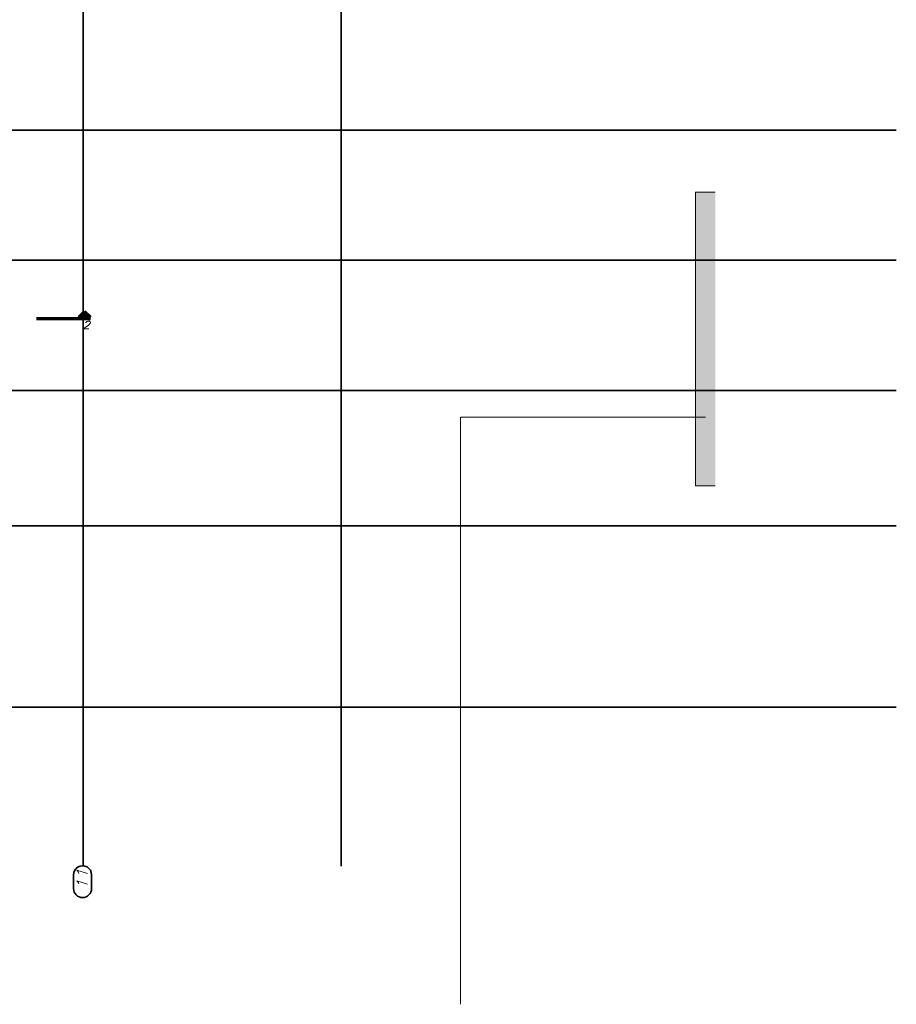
# Model space of a CAD drawing. Header units: millimetres. Extents: x -50 to 85, y 0 to 206.
# Tile 133 of 152: x 14 to 36, y 120 to 145. Entities that reach past the tile are written whole.
import ezdxf

# ---------------------------------------------------------------- set-up
doc = ezdxf.new("R2010")
doc.units = ezdxf.units.MM
for name, color, linetype, lineweight in [('Geschnittene Kanten', 7, 'Continuous', 20), ('NEUBAU _ LÜFTUNGSKANAL  zu Grundriss und Schnitt 2-2', 7, 'Continuous', 20), ('Schraffuren', 7, 'Continuous', 20)]:
    doc.layers.add(name, color=color, linetype=linetype, lineweight=lineweight)
doc.styles.add('Italic', font='Italic', dxfattribs={"width": 1.15})

msp = doc.modelspace()

# ---------------------------------------------------------------- hatches: boundary and pattern name
at = {"layer": 'NEUBAU _ LÜFTUNGSKANAL  zu Grundriss und Schnitt 2-2', "lineweight": 25, "true_color": 0x333333}
msp.add_hatch(color=250, dxfattribs=at).paths.add_polyline_path([(15.3359982, 137.3941871), (15.1868428, 137.5433424), (15.0376875, 137.3941871)])
at = {"layer": 'Schraffuren', "lineweight": 13, "true_color": 0xff0000}
msp.add_hatch(color=1, dxfattribs=at).paths.add_polyline_path([(30.7927787, 133.0976141), (31.2927787, 133.0976141), (31.2927787, 140.5976141), (30.7927787, 140.5976141)])

# ---------------------------------------------------------------- linework, layer by layer
at = {"layer": 'Geschnittene Kanten', "color": 2, "linetype": 'Continuous', "lineweight": 35}
for p, q in [((21.7398028, 167.5372776), (21.7398028, 123.3777218)), ((15.1544863, 164.6672776), (15.1544863, 123.3777218)), ((-49.6556905, 142.1837016), (35.917878, 142.1837016)), ((-49.6556905, 142.1837016), (35.917878, 142.1837016)), ((-49.6556905, 142.1837016), (35.917878, 142.1837016)), ((-49.6556905, 138.8622659), (35.917878, 138.8622659)), ((-49.6556905, 138.8622659), (35.917878, 138.8622659)), ((-49.6556905, 138.8622659), (35.917878, 138.8622659)), ((-49.6556905, 135.5328833), (35.917878, 135.5328833)), ((-49.6556905, 132.0703813), (35.917878, 132.0703813)), ((-49.6556905, 127.4390402), (35.917878, 127.4390402)), ((14.9078552, 123.1599014), (14.9078452, 122.803802)), ((15.3661885, 123.1598886), (15.3661786, 122.8037892))]:
    msp.add_line(p, q, dxfattribs=at)
at = {"layer": 'Geschnittene Kanten', "color": 5, "linetype": 'Continuous', "lineweight": 18}
for p, q in [((30.7927787, 133.0976141), (30.7927787, 140.5976141)), ((31.2927787, 140.5976141), (30.7927787, 140.5976141)), ((24.7921093, 119.8476141), (24.7921093, 134.8476141)), ((31.0427787, 134.8476141), (24.7921093, 134.8476141)), ((31.2927787, 133.0976141), (30.7927787, 133.0976141))]:
    msp.add_line(p, q, dxfattribs=at)
at = {"layer": 'Geschnittene Kanten', "color": 2, "linetype": 'Continuous', "lineweight": 35}
for centre, start, end in [((15.1370219, 123.159895), 359.99839783, 179.99839783), ((15.1370119, 122.8037956), 179.99839783, 359.99839783)]:
    msp.add_arc(centre, 0.2291667, start, end, dxfattribs=at)
at = {"layer": 'NEUBAU _ LÜFTUNGSKANAL  zu Grundriss und Schnitt 2-2', "color": 1, "linetype": 'Continuous', "lineweight": 70}
for p, q in [((15.1868428, 137.5433424), (15.0376875, 137.3941871)), ((15.3359982, 137.3941871), (15.0376875, 137.3941871)), ((15.3359982, 137.3941871), (15.1868428, 137.5433424)), ((15.3359982, 137.3641871), (13.9609982, 137.3641871))]:
    msp.add_line(p, q, dxfattribs=at)
at = {"layer": 'NEUBAU _ LÜFTUNGSKANAL  zu Grundriss und Schnitt 2-2', "color": 9, "linetype": 'Continuous', "lineweight": 0}
for p, q in [((15.1868428, 137.5433424), (15.0376875, 137.3941871)), ((15.0376875, 137.3941871), (15.3359982, 137.3941871)), ((15.3359982, 137.3941871), (15.1868428, 137.5433424))]:
    msp.add_line(p, q, dxfattribs=at)

# ---------------------------------------------------------------- texts
at = {"layer": 'Geschnittene Kanten', "color": 2, "lineweight": 35, "style": 'Italic', "width": 1.15}
msp.add_text('11', height=0.275, rotation=89.99839741, dxfattribs=at).set_placement((15.2653444, 122.7724421))
at = {"layer": 'NEUBAU _ LÜFTUNGSKANAL  zu Grundriss und Schnitt 2-2', "color": 1, "lineweight": 70, "style": 'Italic', "width": 1.15}
msp.add_text('2', height=0.2, dxfattribs=at).set_placement((15.1292463, 137.1052362))

doc.saveas('drawing.dxf')
